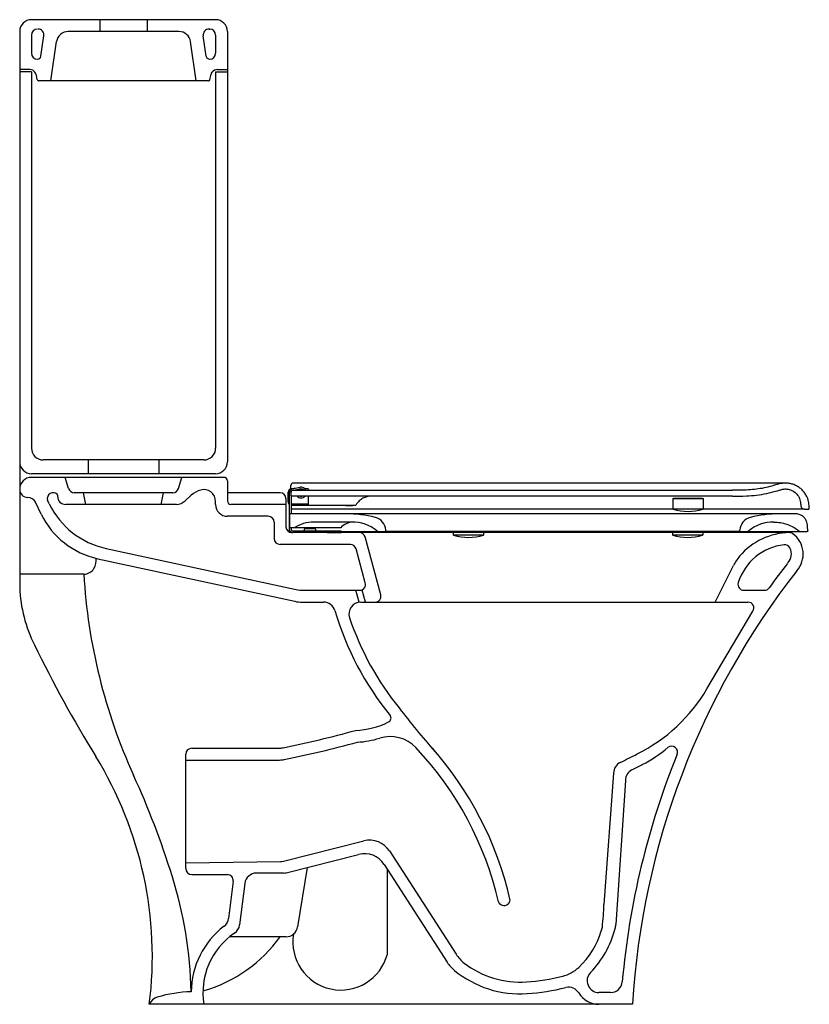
# Model space of a CAD drawing. Header units: millimetres. Extents: x 3606.815 to 3607.486, y 1779.447 to 1780.282.
import ezdxf

# ---------------------------------------------------------------- set-up
doc = ezdxf.new("R2010")
doc.units = ezdxf.units.MM
doc.layers.add('BLOCKS', color=3, linetype='Continuous')
doc.layers.add('SANINDUSA', color=3, linetype='Continuous')

msp = doc.modelspace()

# ---------------------------------------------------------------- linework, layer by layer
at = {"layer": 'BLOCKS'}
for p, q in [((3606.98174, 1780.28204), (3606.82546, 1780.28204)), ((3606.8836, 1780.28204), (3606.8836, 1780.27204)), ((3606.9236, 1780.28204), (3606.9236, 1780.27204)), ((3606.81546, 1780.27204), (3606.81546, 1779.80022)), ((3606.95057, 1780.27204), (3606.85663, 1780.27204)), ((3606.97612, 1780.27405), (3606.97674, 1780.27405)), ((3606.99174, 1780.27204), (3606.99174, 1779.90704)), ((3606.82546, 1780.26905), (3606.82546, 1780.25355)), ((3606.83351, 1780.25111), (3606.83603, 1780.26832)), ((3606.84187, 1780.23021), (3606.84673, 1780.26349)), ((3606.96533, 1780.23021), (3606.96046, 1780.26349)), ((3606.97369, 1780.25111), (3606.97117, 1780.26832)), ((3606.98174, 1780.26905), (3606.98174, 1780.25355)), ((3606.83054, 1780.24855), (3606.83046, 1780.24855)), ((3606.97666, 1780.24855), (3606.97674, 1780.24855)), ((3606.82413, 1780.23977), (3606.81546, 1780.23977)), ((3606.82546, 1780.23777), (3606.81546, 1780.23777)), ((3606.82546, 1780.23777), (3606.82546, 1779.9187)), ((3606.82889, 1780.23664), (3606.82829, 1780.23755)), ((3606.9783, 1780.23664), (3606.97891, 1780.23755)), ((3606.98174, 1780.23777), (3606.99174, 1780.23777)), ((3606.98174, 1780.23777), (3606.98174, 1779.9187)), ((3606.98307, 1780.23977), (3606.99174, 1780.23977)), ((3606.83024, 1780.23124), (3606.82967, 1780.23468)), ((3606.83149, 1780.23026), (3606.83091, 1780.23045)), ((3606.9754, 1780.23021), (3606.8318, 1780.23021)), ((3606.97571, 1780.23026), (3606.97629, 1780.23045)), ((3606.97696, 1780.23124), (3606.97753, 1780.23468)), ((3606.97174, 1779.9087), (3606.83546, 1779.9087)), ((3606.8736, 1779.9087), (3606.8736, 1779.89704)), ((3606.9336, 1779.9087), (3606.9336, 1779.89704)), ((3606.98174, 1779.89704), (3606.82546, 1779.89704)), ((3606.98874, 1779.89391), (3606.82546, 1779.89391)), ((3606.85698, 1779.88444), (3606.85406, 1779.89391)), ((3606.95022, 1779.88444), (3606.95314, 1779.89391)), ((3606.99174, 1779.89091), (3606.99174, 1779.87391)), ((3606.81546, 1779.88391), (3606.81546, 1779.88385)), ((3606.81546, 1779.88391), (3606.81546, 1779.88371)), ((3606.81546, 1779.88391), (3606.81546, 1779.80022)), ((3606.8476, 1779.87887), (3606.8476, 1779.87791)), ((3606.94544, 1779.88091), (3606.86175, 1779.88091)), ((3606.8716, 1779.87099), (3606.8696, 1779.88091)), ((3606.9356, 1779.87099), (3606.9376, 1779.88091)), ((3606.9558, 1779.87412), (3606.96109, 1779.87884)), ((3607.03642, 1779.88091), (3606.99174, 1779.88091)), ((3606.83373, 1779.86269), (3606.82875, 1779.87291)), ((3606.84059, 1779.87143), (3606.83913, 1779.87444)), ((3606.94846, 1779.87091), (3606.8546, 1779.87091)), ((3606.98174, 1779.87091), (3606.98174, 1779.87355)), ((3607.04142, 1779.87091), (3606.99474, 1779.87091)), ((3607.04142, 1779.87591), (3607.04142, 1779.85204)), ((3607.02642, 1779.86091), (3606.99174, 1779.86091)), ((3607.03142, 1779.85591), (3607.03142, 1779.84204)), ((3607.46871, 1779.84704), (3607.04642, 1779.84704)), ((3607.09608, 1779.83704), (3607.03642, 1779.83704)), ((3607.12185, 1779.79442), (3607.10855, 1779.84335)), ((3606.88874, 1779.83365), (3607.04999, 1779.79879)), ((3607.10877, 1779.80442), (3607.1009, 1779.83335)), ((3606.88188, 1779.8249), (3607.04893, 1779.78879)), ((3606.86992, 1779.81184), (3606.81546, 1779.81184)), ((3607.40561, 1779.78811), (3607.42122, 1779.81918)), ((3607.05633, 1779.79811), (3607.10394, 1779.79811)), ((3607.1035, 1779.78811), (3607.10078, 1779.79811)), ((3607.10879, 1779.78811), (3607.10607, 1779.79811)), ((3607.43001, 1779.79811), (3607.44741, 1779.79811)), ((3607.05526, 1779.78811), (3607.07337, 1779.78811)), ((3607.10483, 1779.78811), (3607.4335, 1779.78811)), ((3607.39864, 1779.71457), (3607.43765, 1779.78033)), ((3606.96148, 1779.6642), (3607.03498, 1779.6642)), ((3606.95648, 1779.56207), (3606.95648, 1779.6592)), ((3606.95648, 1779.6542), (3607.03599, 1779.6542)), ((3607.31942, 1779.64317), (3607.31131, 1779.5317)), ((3607.32942, 1779.63692), (3607.32131, 1779.51472)), ((3607.03921, 1779.56831), (3607.10762, 1779.58562)), ((3607.04172, 1779.55863), (3607.1031, 1779.57416)), ((3607.12933, 1779.57706), (3607.18574, 1779.48954)), ((3606.95648, 1779.56707), (3607.03688, 1779.56801)), ((3607.05954, 1779.56314), (3607.05135, 1779.51272)), ((3607.12482, 1779.56561), (3607.17822, 1779.48274)), ((3607.12749, 1779.48963), (3607.12749, 1779.56147)), ((3606.96148, 1779.55707), (3606.99169, 1779.55707)), ((3607.03927, 1779.55833), (3607.01642, 1779.55833)), ((3606.99665, 1779.55145), (3606.99273, 1779.51994)), ((3607.00649, 1779.54956), (3607.00212, 1779.51436)), ((3607.04148, 1779.50432), (3606.99373, 1779.50432)), ((3607.3169, 1779.45704), (3607.30697, 1779.45704)), ((3607.33546, 1779.44704), (3606.92546, 1779.44704))]:
    msp.add_line(p, q, dxfattribs=at)
for centre, radius, start, end in [((3606.82546, 1780.27204), 0.01, 90, 180), ((3606.98174, 1780.27204), 0.01, 0, 90), ((3606.83046, 1780.26905), 0.005, 90, 180), ((3606.83108, 1780.26905), 0.005, 351.67531, 90), ((3606.85663, 1780.26204), 0.01, 90, 171.67531), ((3606.95057, 1780.26204), 0.01, 8.32469, 90), ((3606.97612, 1780.26905), 0.005, 90, 188.32469), ((3606.97674, 1780.26905), 0.005, 0, 90), ((3606.83046, 1780.25355), 0.005, 180, 270), ((3606.83054, 1780.25155), 0.003, 270, 351.67531), ((3606.97666, 1780.25155), 0.003, 188.32469, 270), ((3606.97674, 1780.25355), 0.005, 270, 0), ((3606.82413, 1780.23477), 0.005, 33.70736, 90), ((3606.98307, 1780.23477), 0.005, 90, 146.29264), ((3606.82473, 1780.23386), 0.005, 9.4131, 33.70736), ((3606.83122, 1780.2314), 0.001, 189.4131, 251.57179), ((3606.8318, 1780.23121), 0.001, 251.57179, 270), ((3606.9754, 1780.23121), 0.001, 270, 288.42821), ((3606.97597, 1780.2314), 0.001, 288.42821, 350.5869), ((3606.98246, 1780.23386), 0.005, 146.29264, 170.5869), ((3606.83546, 1779.9187), 0.01, 180, 270), ((3606.97174, 1779.9187), 0.01, 270, 0), ((3606.82546, 1779.90704), 0.01, 180, 270), ((3606.98174, 1779.90704), 0.01, 270, 0), ((3606.82546, 1779.88391), 0.01, 90, 180), ((3606.98874, 1779.89091), 0.003, 0, 90), ((3606.82246, 1779.88385), 0.007, 180, 270), ((3606.84391, 1779.87591), 0.005, 47.68405, 197.10273), ((3606.8466, 1779.87887), 0.001, 0, 47.68405), ((3606.8546, 1779.87791), 0.007, 180, 270), ((3606.86175, 1779.88591), 0.005, 197.10273, 270), ((3606.94544, 1779.88591), 0.005, 270, 342.89727), ((3606.9744, 1779.86391), 0.02, 105.44806, 131.72734), ((3606.97174, 1779.87355), 0.01, 0, 105.44806), ((3607.03642, 1779.87591), 0.005, 0, 90), ((3606.82246, 1779.86985), 0.007, 25.95389, 90), ((3606.90353, 1779.90207), 0.07, 205.95389, 257.80106), ((3606.94846, 1779.88091), 0.01, 270, 317.18262), ((3606.99174, 1779.87091), 0.01, 180, 270), ((3606.99474, 1779.87391), 0.003, 180, 270), ((3606.89667, 1779.89332), 0.07, 205.95389, 257.80106), ((3607.02642, 1779.85591), 0.005, 0, 90), ((3607.04642, 1779.85204), 0.005, 180, 270), ((3607.10372, 1779.84204), 0.005, 15.21407, 90), ((3607.46951, 1779.79062), 0.05643, 90.81258, 139.80931), ((3607.46871, 1779.84204), 0.005, 53.7003, 90), ((3607.45907, 1779.82892), 0.02127, 318.07312, 53.7003), ((3607.03642, 1779.84204), 0.005, 180, 270), ((3607.09608, 1779.83204), 0.005, 15.21407, 90), ((3607.46951, 1779.79062), 0.04643, 96.70802, 162.44659), ((3607.46467, 1779.83176), 0.005, 26.89049, 96.70802), ((3607.45907, 1779.82892), 0.01127, 318.07312, 26.89049), ((3606.86643, 1779.82397), 0.01409, 328.56012, 5.95244), ((3607.45696, 1779.80122), 0.04, 139.80931, 153.31845), ((3607.99574, 1779.40689), 0.67151, 141.93911, 144.14853), ((3606.86992, 1779.82184), 0.01, 270, 328.56012), ((3607.34519, 1779.83888), 0.47604, 183.2559, 204.52156), ((3607.99574, 1779.40689), 0.66151, 141.93911, 176.52049), ((3607.10394, 1779.80311), 0.005, 270, 15.21407), ((3607.43001, 1779.80311), 0.005, 162.44659, 270), ((3606.93311, 1779.80496), 0.11775, 182.30341, 206.74598), ((3607.05633, 1779.82811), 0.03, 257.80106, 270), ((3607.11703, 1779.79311), 0.005, 270, 15.21407), ((3607.44741, 1779.80311), 0.005, 270, 324.14853), ((3607.05526, 1779.81811), 0.03, 257.80106, 270), ((3607.07337, 1779.77811), 0.01, 16.46753, 90), ((3607.10483, 1779.77811), 0.01, 90, 198.63078), ((3607.4335, 1779.78311), 0.005, 326.21194, 90), ((3607.3287, 1779.85359), 0.25625, 196.46753, 219.07499), ((3607.3287, 1779.85359), 0.24625, 198.63078, 219.07499), ((3607.81139, 1780.23045), 1.09365, 205.94499, 211.61793), ((3607.27703, 1779.78568), 0.14087, 296.2901, 329.68402), ((3607.54469, 1780.00386), 0.50902, 216.88178, 222.19513), ((3607.09816, 1779.74628), 0.067, 271.96836, 296.92067), ((3607.12698, 1779.6898), 0.00359, 294.93957, 39.07499), ((3606.8438, 1780.61564), 0.97086, 281.59891, 285.32935), ((3606.8438, 1780.61564), 0.98086, 281.53819, 285.26317), ((3607.09816, 1779.74628), 0.077, 272.86754, 287.21423), ((3607.12983, 1779.64407), 0.03, 43.45381, 107.21423), ((3606.96148, 1779.6592), 0.005, 90, 180), ((3607.03498, 1779.6842), 0.02, 270, 281.59891), ((3606.94664, 1779.47052), 0.28234, 12.96355, 43.45381), ((3606.9473, 1779.47076), 0.29165, 12.94345, 41.98885), ((3607.28639, 1779.76073), 0.12438, 297.46396, 309.68072), ((3607.36877, 1779.66098), 0.005, 337.93957, 126.30133), ((3606.60496, 1779.48773), 0.32307, 352.76462, 31.61793), ((3607.03599, 1779.6742), 0.02, 270, 281.53819), ((3607.1472, 1780.024), 0.41219, 295.57068, 297.79806), ((3607.99574, 1779.40689), 0.67151, 157.93957, 174.93665), ((3607.32942, 1779.64317), 0.01, 115.57068, 180), ((3607.33942, 1779.63692), 0.01, 116.40897, 180), ((3607.1472, 1780.024), 0.42218, 296.40897, 297.79806), ((3606.2422, 1779.33571), 0.7363, 17.40262, 24.52156), ((3607.11252, 1779.56623), 0.02, 32.79835, 104.19793), ((3607.10801, 1779.55477), 0.02, 32.79835, 104.19793), ((3606.96148, 1779.56207), 0.005, 180, 270), ((3607.03676, 1779.57801), 0.01, 270.67251, 284.19793), ((3606.60541, 1779.44956), 0.35567, 1.29849, 17.40262), ((3606.99169, 1779.55207), 0.005, 352.91612, 90), ((3607.01642, 1779.54833), 0.01, 90, 172.91612), ((3607.03927, 1779.56833), 0.01, 270, 284.19793), ((3607.03927, 1779.56833), 0.01, 270, 284.19793), ((3607.22861, 1779.53542), 0.003, 340.9252, 12.96117), ((3607.22471, 1779.53453), 0.003, 192.96355, 224.65794), ((3607.22639, 1779.53619), 0.00536, 224.65794, 340.9252), ((3607.04441, 1779.54127), 0.26707, 353.83055, 357.94716), ((3606.98281, 1779.52117), 0.01, 307.28988, 352.91612), ((3607.03174, 1779.45692), 0.07076, 127.28988, 179.43407), ((3606.9922, 1779.5156), 0.01, 303.97596, 352.91612), ((3607.04148, 1779.51432), 0.01, 270, 350.77898), ((3607.24198, 1779.5309), 0.08112, 315.50022, 345.95073), ((3607.29999, 1779.51364), 0.01, 334.3615, 353.83055), ((3607.31131, 1779.51472), 0.01, 339.48785, 0), ((3607.31131, 1779.51472), 0.01, 339.48785, 0), ((3607.03174, 1779.45692), 0.06076, 123.97596, 189.35563), ((3606.93689, 1779.57654), 0.12306, 286.64723, 324.06881), ((3607.08805, 1779.49993), 0.04076, 170.57663, 345.36835), ((3607.24069, 1779.53011), 0.07141, 313.4987, 343.06934), ((3607.21096, 1779.50579), 0.03, 212.79835, 232.33921), ((3607.20344, 1779.49899), 0.03, 212.79835, 230.54317), ((3607.23997, 1779.54338), 0.07748, 232.33921, 274.05424), ((3607.26919, 1779.50007), 0.03, 283.7659, 313.4987), ((3607.23997, 1779.54338), 0.08748, 230.54317, 274.05424), ((3607.23239, 1779.65031), 0.18469, 274.05424, 283.7659), ((3607.30697, 1779.46704), 0.01, 135.50022, 270), ((3607.23239, 1779.65031), 0.19469, 274.05424, 283.81947), ((3607.28128, 1779.45155), 0.01, 31.07919, 103.81947), ((3607.3169, 1779.46704), 0.01, 270, 354.93665), ((3606.93508, 1779.44351), 0.01, 106.78252, 159.3105), ((3606.96308, 1779.35067), 0.10697, 91.12365, 106.78252), ((3606.97204, 1779.45963), 0.001, 177.40059, 276.17258), ((3607.30697, 1779.46704), 0.02, 211.07919, 270)]:
    msp.add_arc(centre, radius, start, end, dxfattribs=at)
at = {"layer": 'SANINDUSA'}
for p, q in [((3607.04761, 1779.88899), (3607.04761, 1779.88904)), ((3607.0433, 1779.87304), (3607.0433, 1779.88143)), ((3607.0443, 1779.85004), (3607.0443, 1779.88112)), ((3607.04561, 1779.88104), (3607.04561, 1779.87854)), ((3607.0458, 1779.87815), (3607.0458, 1779.86304)), ((3607.04588, 1779.8844), (3607.05283, 1779.88538)), ((3607.42035, 1779.87804), (3607.04611, 1779.87804)), ((3607.04666, 1779.88405), (3607.05334, 1779.88549)), ((3607.04761, 1779.88304), (3607.42035, 1779.88304)), ((3607.05365, 1779.88402), (3607.0491, 1779.88304)), ((3607.05422, 1779.87804), (3607.05437, 1779.87804)), ((3607.06011, 1779.88417), (3607.05746, 1779.88418)), ((3607.06061, 1779.87004), (3607.06061, 1779.87804)), ((3607.0458, 1779.87008), (3607.0463, 1779.87004)), ((3607.0463, 1779.87154), (3607.06061, 1779.87154)), ((3607.06057, 1779.87004), (3607.0463, 1779.87004)), ((3607.09243, 1779.87004), (3607.06067, 1779.87004)), ((3607.0923, 1779.87004), (3607.0607, 1779.87004)), ((3607.0923, 1779.87004), (3607.0923, 1779.87004)), ((3607.0923, 1779.87004), (3607.0983, 1779.87004)), ((3607.36961, 1779.87579), (3607.36961, 1779.86741)), ((3607.36986, 1779.87604), (3607.37717, 1779.87604)), ((3607.37717, 1779.87604), (3607.39536, 1779.87604)), ((3607.39561, 1779.86741), (3607.39561, 1779.87579)), ((3607.04435, 1779.86254), (3607.04435, 1779.85154)), ((3607.09232, 1779.86304), (3607.04485, 1779.86304)), ((3607.24785, 1779.86304), (3607.09232, 1779.86304)), ((3607.30485, 1779.86304), (3607.24785, 1779.86304)), ((3607.46039, 1779.86304), (3607.30485, 1779.86304)), ((3607.39525, 1779.86693), (3607.36996, 1779.86693)), ((3607.46188, 1779.86304), (3607.46039, 1779.86304)), ((3607.48132, 1779.86704), (3607.48505, 1779.86704)), ((3607.09735, 1779.85604), (3607.06494, 1779.85604)), ((3607.04835, 1779.85104), (3607.04485, 1779.85104)), ((3607.0458, 1779.85104), (3607.0458, 1779.85004)), ((3607.0473, 1779.84854), (3607.0763, 1779.84854)), ((3607.0763, 1779.84704), (3607.0473, 1779.84704)), ((3607.04985, 1779.85104), (3607.04835, 1779.85104)), ((3607.07635, 1779.85104), (3607.04985, 1779.85104)), ((3607.0568, 1779.84954), (3607.0568, 1779.84854)), ((3607.0578, 1779.85054), (3607.0658, 1779.85054)), ((3607.0668, 1779.84854), (3607.0668, 1779.84954)), ((3607.0763, 1779.84854), (3607.0883, 1779.84854)), ((3607.0763, 1779.84704), (3607.0883, 1779.84704)), ((3607.08785, 1779.85104), (3607.07635, 1779.85104)), ((3607.0883, 1779.84704), (3607.0883, 1779.84854)), ((3607.12035, 1779.84804), (3607.12581, 1779.84804)), ((3607.24785, 1779.84804), (3607.12581, 1779.84804)), ((3607.12631, 1779.84858), (3607.12624, 1779.8493)), ((3607.18335, 1779.84804), (3607.18335, 1779.84541)), ((3607.209, 1779.84493), (3607.18371, 1779.84493)), ((3607.20935, 1779.84541), (3607.20935, 1779.84804)), ((3607.30485, 1779.84804), (3607.24785, 1779.84804)), ((3607.4269, 1779.84804), (3607.30485, 1779.84804)), ((3607.36935, 1779.84804), (3607.36935, 1779.84541)), ((3607.395, 1779.84493), (3607.36971, 1779.84493)), ((3607.39535, 1779.84541), (3607.39535, 1779.84804)), ((3607.42646, 1779.8493), (3607.4264, 1779.84858)), ((3607.4269, 1779.84804), (3607.43236, 1779.84804))]:
    msp.add_line(p, q, dxfattribs=at)
at = {"layer": 'SANINDUSA', "flags": 128}
for points in [[(3607.05374, 1779.87804), (3607.05474, 1779.87802), (3607.05485, 1779.87804)], [(3607.0463, 1779.87154), (3607.046, 1779.87157), (3607.0458, 1779.87162)]]:
    msp.add_lwpolyline(points, dxfattribs=at)
at = {"layer": 'SANINDUSA'}
for centre, radius, start, end in [((3607.04761, 1779.88704), 0.002, 90.2602, 180.23441), ((3607.0463, 1779.88143), 0.003, 97.99066, 180), ((3607.0473, 1779.88112), 0.003, 102.15794, 180), ((3607.04761, 1779.88104), 0.002, 90, 180), ((3607.04611, 1779.87854), 0.0005, 180, 270), ((3607.0543, 1779.88104), 0.00455, 221.23292, 318.76708), ((3607.0543, 1779.88104), 0.003, 41.83585, 138.16415), ((3607.0543, 1779.88104), 0.00455, 26.08981, 102.15794), ((3607.0543, 1779.88104), 0.00305, 41.0004, 102.15794), ((3607.11387, 1779.86304), 0.015, 90, 105.28415), ((3607.0463, 1779.87304), 0.003, 180, 228.18967), ((3607.1003, 1779.87054), 0.0005, 269.99988, 332.04483), ((3607.36986, 1779.87579), 0.00025, 90, 180), ((3607.39536, 1779.87579), 0.00025, 0, 90), ((3607.04485, 1779.86254), 0.0005, 90, 180), ((3607.04611, 1779.86754), 0.0005, 231.31771, 270), ((3607.09232, 1779.76304), 0.1, 75.54288, 90), ((3607.37011, 1779.86741), 0.0005, 180, 252.99844), ((3607.38261, 1779.90829), 0.04325, 252.99844, 287.00156), ((3607.39511, 1779.86741), 0.0005, 287.00156, 0), ((3607.46039, 1779.76304), 0.1, 90, 104.45712), ((3607.06494, 1779.82604), 0.03, 90, 123.55731), ((3607.09903, 1779.84104), 0.015, 92.56122, 138.18969), ((3607.09735, 1779.82199), 0.03405, 51.6346, 90), ((3607.11429, 1779.84825), 0.012, 5, 75.54288), ((3607.43842, 1779.84825), 0.012, 104.45712, 175), ((3607.45535, 1779.82199), 0.03405, 90, 128.3654), ((3607.0473, 1779.85004), 0.003, 180, 270), ((3607.04485, 1779.85154), 0.0005, 180, 270), ((3607.0473, 1779.85004), 0.0015, 180, 270), ((3607.0578, 1779.84954), 0.001, 90, 180), ((3607.0658, 1779.84954), 0.001, 0, 90), ((3607.12035, 1779.85104), 0.003, 231.6346, 270), ((3607.12581, 1779.84854), 0.0005, 270, 5), ((3607.18385, 1779.84541), 0.0005, 180, 252.99844), ((3607.19635, 1779.88629), 0.04325, 252.99844, 287.00156), ((3607.20885, 1779.84541), 0.0005, 287.00156, 0), ((3607.36985, 1779.84541), 0.0005, 180, 252.99844), ((3607.38235, 1779.88629), 0.04325, 252.99844, 287.00156), ((3607.39485, 1779.84541), 0.0005, 287.00156, 0), ((3607.4269, 1779.84854), 0.0005, 175, 270), ((3607.43236, 1779.85104), 0.003, 270, 308.3654)]:
    msp.add_arc(centre, radius, start, end, dxfattribs=at)
for points, knots in [([(3607.04561, 1779.88431), (3607.04561, 1779.88437), (3607.04561, 1779.88471), (3607.04561, 1779.88573), (3607.04561, 1779.88673), (3607.04561, 1779.88711), (3607.04561, 1779.88701), (3607.04561, 1779.88699)], [0, 0, 0, 0, 0.066227, 0.387315, 0.707735, 0.942956, 1, 1, 1, 1]), ([(3607.46535, 1779.88904), (3607.46513, 1779.88904), (3607.4647, 1779.88904), (3607.46351, 1779.88904), (3607.46142, 1779.88904), (3607.45849, 1779.88904), (3607.45502, 1779.88904), (3607.4512, 1779.88904), (3607.4472, 1779.88904), (3607.44315, 1779.88904), (3607.43918, 1779.88904), (3607.43539, 1779.88904), (3607.43185, 1779.88904), (3607.42847, 1779.88904), (3607.42514, 1779.88904), (3607.42178, 1779.88904), (3607.41838, 1779.88904), (3607.41389, 1779.88904), (3607.40827, 1779.88904), (3607.40139, 1779.88904), (3607.39434, 1779.88904), (3607.38605, 1779.88904), (3607.37626, 1779.88904), (3607.36488, 1779.88904), (3607.35418, 1779.88904), (3607.34433, 1779.88904), (3607.33524, 1779.88904), (3607.32534, 1779.88904), (3607.31447, 1779.88904), (3607.30267, 1779.88904), (3607.28988, 1779.88904), (3607.27606, 1779.88904), (3607.26109, 1779.88904), (3607.24485, 1779.88904), (3607.2273, 1779.88904), (3607.20841, 1779.88904), (3607.18826, 1779.88904), (3607.16686, 1779.88904), (3607.14434, 1779.88904), (3607.12073, 1779.88904), (3607.09607, 1779.88904), (3607.07156, 1779.88904), (3607.05528, 1779.88904), (3607.04761, 1779.88904)], [0, 0, 0, 0, 0.025067, 0.048907, 0.071792, 0.093724, 0.11447, 0.133839, 0.15172, 0.168057, 0.182808, 0.195943, 0.207433, 0.217704, 0.227722, 0.237513, 0.247071, 0.256391, 0.274298, 0.291212, 0.307861, 0.325046, 0.348733, 0.373214, 0.398352, 0.415556, 0.43351, 0.453141, 0.474501, 0.497791, 0.522761, 0.54993, 0.579349, 0.611061, 0.645746, 0.682884, 0.722497, 0.764597, 0.809182, 0.855374, 0.903911, 0.95474, 1, 1, 1, 1]), ([(3607.48555, 1779.86758), (3607.48545, 1779.86917), (3607.48524, 1779.87238), (3607.48403, 1779.87657), (3607.48219, 1779.87999), (3607.48012, 1779.88265), (3607.47762, 1779.88495), (3607.47479, 1779.88678), (3607.47166, 1779.88812), (3607.46838, 1779.8889), (3607.46499, 1779.88914), (3607.46053, 1779.88864), (3607.4552, 1779.88699), (3607.44883, 1779.88513), (3607.44228, 1779.88403), (3607.43535, 1779.88322), (3607.42802, 1779.88299), (3607.42291, 1779.88302), (3607.42035, 1779.88304)], [0, 0, 0, 0, 0.060724, 0.122671, 0.165007, 0.208571, 0.250908, 0.294472, 0.336808, 0.380372, 0.422709, 0.466273, 0.550859, 0.635507, 0.720011, 0.804515, 0.902144, 1, 1, 1, 1]), ([(3607.06011, 1779.88417), (3607.06016, 1779.88417), (3607.06028, 1779.88416), (3607.06042, 1779.88413), (3607.06054, 1779.88409), (3607.0606, 1779.88404), (3607.06061, 1779.884), (3607.06061, 1779.88399)], [0, 0, 0, 0, 0.206216, 0.414497, 0.627407, 0.846033, 1, 1, 1, 1]), ([(3607.06061, 1779.88304), (3607.06061, 1779.88309), (3607.06061, 1779.8832), (3607.06061, 1779.88359), (3607.06061, 1779.88386), (3607.06061, 1779.88399)], [0, 0, 0, 0, 0.359862, 0.705372, 1, 1, 1, 1]), ([(3607.42035, 1779.87804), (3607.42428, 1779.878), (3607.43112, 1779.87793), (3607.44085, 1779.87872), (3607.44945, 1779.88016), (3607.45605, 1779.88182), (3607.46067, 1779.88329), (3607.46351, 1779.88401), (3607.46619, 1779.88415), (3607.46858, 1779.88369), (3607.47064, 1779.88295), (3607.47256, 1779.88185), (3607.47425, 1779.88047), (3607.47571, 1779.8788), (3607.47685, 1779.87693), (3607.47767, 1779.87488), (3607.47808, 1779.87288), (3607.47824, 1779.87106), (3607.47827, 1779.86963), (3607.47868, 1779.86848), (3607.47935, 1779.86771), (3607.48025, 1779.86715), (3607.48095, 1779.86708), (3607.48132, 1779.86704)], [0, 0, 0, 0, 0.164758, 0.28626, 0.408606, 0.530109, 0.571078, 0.611989, 0.652239, 0.682404, 0.713443, 0.743608, 0.774647, 0.804812, 0.835852, 0.866016, 0.897056, 0.920873, 0.942622, 0.956696, 0.97077, 0.984844, 1, 1, 1, 1]), ([(3607.06067, 1779.87004), (3607.06064, 1779.87004), (3607.06061, 1779.87004), (3607.06061, 1779.87004), (3607.06061, 1779.87004)], [0, 0, 0, 0, 0.76016, 1, 1, 1, 1]), ([(3607.1003, 1779.87004), (3607.10026, 1779.87004), (3607.10016, 1779.87004), (3607.09919, 1779.87004), (3607.09751, 1779.87004), (3607.09516, 1779.87004), (3607.09342, 1779.87004), (3607.09243, 1779.87004)], [0, 0, 0, 0, 0.1899063, 0.3885185, 0.5883332, 0.7647185, 1, 1, 1, 1]), ([(3607.10992, 1779.87751), (3607.10884, 1779.87714), (3607.10665, 1779.87639), (3607.10408, 1779.87453), (3607.10208, 1779.87249), (3607.10119, 1779.87104), (3607.10075, 1779.87031)], [0, 0, 0, 0, 0.325023, 0.6568538, 0.8263192, 1, 1, 1, 1]), ([(3607.39491, 1779.87604), (3607.3948, 1779.87604), (3607.39456, 1779.87604), (3607.39383, 1779.87604), (3607.39276, 1779.87604), (3607.39152, 1779.87604), (3607.39001, 1779.87604), (3607.38829, 1779.87604), (3607.38639, 1779.87604), (3607.38439, 1779.87604), (3607.38232, 1779.87604), (3607.38028, 1779.87604), (3607.37828, 1779.87604), (3607.37642, 1779.87604), (3607.37471, 1779.87604), (3607.37325, 1779.87604), (3607.37204, 1779.87604), (3607.37113, 1779.87604), (3607.37057, 1779.87604), (3607.37033, 1779.87604), (3607.37038, 1779.87604), (3607.37039, 1779.87604)], [0, 0, 0, 0, 0.0714445, 0.144862, 0.1963181, 0.2492962, 0.3011511, 0.3545368, 0.4066879, 0.4603725, 0.5126755, 0.5665065, 0.61881, 0.6726289, 0.7249338, 0.7787542, 0.8310597, 0.8848901, 0.9370452, 0.9907294, 1, 1, 1, 1]), ([(3607.36973, 1779.86704), (3607.36961, 1779.86704), (3607.36545, 1779.86704), (3607.35723, 1779.86704), (3607.3452, 1779.86704), (3607.33344, 1779.86704), (3607.32181, 1779.86704), (3607.3103, 1779.86704), (3607.28175, 1779.86704), (3607.23598, 1779.86704), (3607.17289, 1779.86704), (3607.10956, 1779.86704), (3607.06727, 1779.86704), (3607.04611, 1779.86704)], [0, 0, 0, 0, 0.001173, 0.041829, 0.079452, 0.116229, 0.1521, 0.187393, 0.222468, 0.415517, 0.609678, 0.804625, 1, 1, 1, 1]), ([(3607.48132, 1779.86704), (3607.48111, 1779.86704), (3607.48068, 1779.86704), (3607.47959, 1779.86704), (3607.47756, 1779.86704), (3607.47435, 1779.86704), (3607.47007, 1779.86704), (3607.4649, 1779.86704), (3607.45892, 1779.86704), (3607.45218, 1779.86704), (3607.44457, 1779.86704), (3607.43616, 1779.86704), (3607.42682, 1779.86704), (3607.41656, 1779.86704), (3607.40605, 1779.86704), (3607.39876, 1779.86704), (3607.39542, 1779.86704)], [0, 0, 0, 0, 0.067365, 0.135338, 0.204756, 0.276189, 0.349262, 0.423461, 0.494171, 0.565501, 0.637377, 0.709617, 0.781987, 0.858779, 0.935215, 1, 1, 1, 1]), ([(3607.48431, 1779.84858), (3607.48423, 1779.84939), (3607.48409, 1779.85101), (3607.4839, 1779.85345), (3607.48356, 1779.85606), (3607.48234, 1779.85862), (3607.48036, 1779.86085), (3607.47766, 1779.86249), (3607.47452, 1779.86316), (3607.4713, 1779.86301), (3607.46816, 1779.86305), (3607.46502, 1779.86304), (3607.46293, 1779.86304), (3607.46188, 1779.86304)], [0, 0, 0, 0, 0.075795, 0.151591, 0.229409, 0.319094, 0.412109, 0.504438, 0.608832, 0.70676, 0.804506, 0.902253, 1, 1, 1, 1]), ([(3607.48505, 1779.86704), (3607.48511, 1779.86705), (3607.48522, 1779.86706), (3607.48537, 1779.86714), (3607.48548, 1779.86727), (3607.48555, 1779.86742), (3607.48555, 1779.86753), (3607.48555, 1779.86758)], [0, 0, 0, 0, 0.20379, 0.407602, 0.611292, 0.814721, 1, 1, 1, 1]), ([(3607.45535, 1779.85604), (3607.45723, 1779.85595), (3607.46101, 1779.85577), (3607.46654, 1779.85432), (3607.47128, 1779.85218), (3607.4746, 1779.85022), (3607.47647, 1779.84858), (3607.47842, 1779.84779), (3607.48093, 1779.84811), (3607.48285, 1779.84806), (3607.48381, 1779.84804)], [0, 0, 0, 0, 0.186031, 0.3746983, 0.5633955, 0.7014312, 0.755083, 0.8090074, 0.9045361, 1, 1, 1, 1]), ([(3607.04435, 1779.84852), (3607.04435, 1779.84853), (3607.04435, 1779.84855), (3607.04435, 1779.84875), (3607.04435, 1779.84916), (3607.04435, 1779.84955), (3607.04435, 1779.84975)], [0, 0, 0, 0, 0.318372, 0.356389, 0.662676, 1, 1, 1, 1]), ([(3607.04435, 1779.84854), (3607.04436, 1779.84847), (3607.04438, 1779.84834), (3607.04449, 1779.84818), (3607.04466, 1779.84806), (3607.04479, 1779.84805), (3607.04485, 1779.84804)], [0, 0, 0, 0, 0.25, 0.500002, 0.750001, 1, 1, 1, 1]), ([(3607.04486, 1779.84839), (3607.04486, 1779.84832), (3607.04486, 1779.84805), (3607.04485, 1779.84803), (3607.04485, 1779.84804), (3607.04485, 1779.84804)], [0, 0, 0, 0, 0.1557896, 0.5830347, 1, 1, 1, 1]), ([(3607.04485, 1779.84804), (3607.04486, 1779.84804), (3607.04487, 1779.84804), (3607.04503, 1779.84804), (3607.0451, 1779.84804)], [0, 0, 0, 0, 0.591205, 1, 1, 1, 1]), ([(3607.0883, 1779.84804), (3607.09062, 1779.84804), (3607.10125, 1779.84804), (3607.11188, 1779.84804), (3607.12017, 1779.84804)], [0, 0, 0, 0, 0.218988, 1, 1, 1, 1]), ([(3607.43253, 1779.84804), (3607.43277, 1779.84804), (3607.43662, 1779.84804), (3607.44327, 1779.84804), (3607.4523, 1779.84804), (3607.46019, 1779.84804), (3607.46704, 1779.84804), (3607.47281, 1779.84804), (3607.47688, 1779.84804), (3607.47937, 1779.84804), (3607.48024, 1779.84804), (3607.48057, 1779.84804)], [0, 0, 0, 0, 0.009034, 0.150573, 0.292108, 0.431978, 0.57232, 0.712639, 0.852478, 0.944591, 1, 1, 1, 1]), ([(3607.48431, 1779.84858), (3607.48431, 1779.84853), (3607.4843, 1779.84841), (3607.48423, 1779.84826), (3607.48412, 1779.84813), (3607.48397, 1779.84806), (3607.48386, 1779.84804), (3607.48381, 1779.84804), (3607.48381, 1779.84804)], [0, 0, 0, 0, 0.2030239, 0.4060482, 0.6091711, 0.812575, 0.9834717, 1, 1, 1, 1])]:
    msp.add_open_spline(points, degree=3, knots=knots, dxfattribs=at)

doc.saveas('drawing.dxf')
